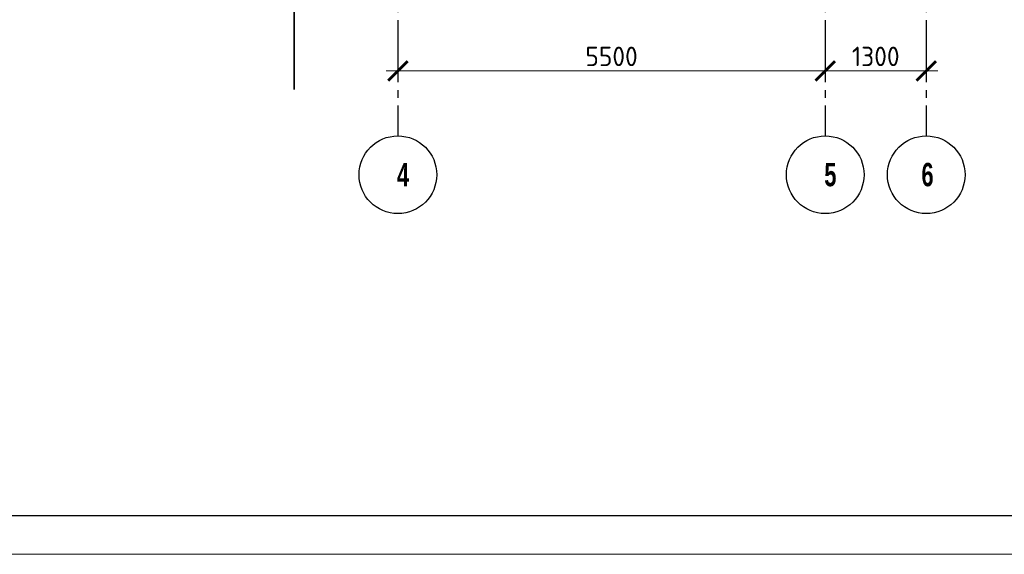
# Model space of a CAD drawing. Header units: millimetres. Extents: x 259029 to 2494469, y -731578 to -57567.
# Tile 38 of 253: x 365440 to 378113, y -659978 to -653101. Entities that reach past the tile are written whole.
import ezdxf

# ---------------------------------------------------------------- set-up
doc = ezdxf.new("R2010")
doc.units = ezdxf.units.MM
doc.linetypes.add('______5', pattern=[1100, 800, -100, 100, -100])
doc.linetypes.add('Б-1.1 оси$0$Б-1.1 Оси$0$GOST2.303 5', pattern=[24, 20, -1.5, 1, -1.5])
doc.layers.get('Defpoints').update_dxf_attribs({"color": 140})
for name, color, linetype, lineweight in [('ОСИ', 151, 'Б-1.1 оси$0$Б-1.1 Оси$0$GOST2.303 5', 9), ('ПЛИТА', 152, 'Continuous', 35), ('РАЗРЕЗЫ', 10, 'Continuous', 60), ('ТОНКИЕ', 7, 'Continuous', 9)]:
    doc.layers.add(name, color=color, linetype=linetype, lineweight=lineweight)
doc.layers.add('ТОЛСТЫЕ_ОСНОВНЫЕ', color=6, linetype='Continuous')
doc.styles.add('Century Gothic', font='GOTHIC.TTF')
doc.styles.add('ГОСТ', font='GOST_Common.ttf')
doc.dimstyles.new('ГОСТ', dxfattribs={"dimscale": 0, "dimtxt": 2.5, "dimasz": 2.5, "dimexe": 1.25, "dimexo": 0.625, "dimtad": 1, "dimdec": 0, "dimtxsty": 'ГОСТ', "dimblk": 'ARCHTICK', "dimcen": 2.5, "dimdle": 1.5, "dimclrd": 256, "dimclre": 256, "dimclrt": 256, "dimadec": 0, "dimazin": 0, "dimtfac": 1, "dimtdec": 0, "dimtmove": 1, "dimatfit": 3, "dimfxl": 2, "dimtfill": 1, "dimlwd": 0, "dimarcsym": 0})

# ---------------------------------------------------------------- blocks, each defined once
blk = doc.blocks.new('*U27')
at = {"layer": 'ТОЛСТЫЕ_ОСНОВНЫЕ', "color": 6}
blk.add_lwpolyline([(20, 5), (886, 5), (886, 415), (20, 415)], close=True, dxfattribs=at)
at = {"layer": 'ТОНКИЕ'}
blk.add_lwpolyline([(0, 0), (891, 0), (891, 420), (0, 420)], close=True, dxfattribs=at)
blk = doc.blocks.new('_ArchTick')
at = {"color": 0, "linetype": 'ByBlock', "const_width": 0.15}
blk.add_lwpolyline([(-0.5, -0.5), (0.5, 0.5)], dxfattribs=at)
blk = doc.blocks.new('*D297')
at = {"layer": 'Defpoints', "color": 0, "lineweight": -2, "transparency": 16777216}
for p in [(370308, -653440), (375808, -653440), (375808, -653760)]:
    blk.add_point(p, dxfattribs=at)
at = {"layer": 'РАЗРЕЗЫ', "lineweight": -2, "transparency": 16777216}
for p, q in [((370308, -653503), (370308, -653885)), ((375808, -653503), (375808, -653885))]:
    blk.add_line(p, q, dxfattribs=at)
at = {"layer": 'РАЗРЕЗЫ', "lineweight": 0, "transparency": 16777216}
blk.add_line((370158, -653760), (375958, -653760), dxfattribs=at)
at = {"layer": 'РАЗРЕЗЫ', "lineweight": 0, "transparency": 16777216, "xscale": 250, "yscale": 250, "zscale": 250, "rotation": 180}
blk.add_blockref('_ArchTick', (370308, -653760), dxfattribs=at)
at = {"layer": 'РАЗРЕЗЫ', "lineweight": 0, "transparency": 16777216, "xscale": 250, "yscale": 250, "zscale": 250}
blk.add_blockref('_ArchTick', (375808, -653760), dxfattribs=at)
at = {"layer": 'РАЗРЕЗЫ', "lineweight": -2, "transparency": 16777216, "insert": (373058, -653573), "char_height": 250, "width": 458, "attachment_point": 5, "style": 'ГОСТ', "bg_fill": 3, "box_fill_scale": 1.1, "bg_fill_color": 256, "bg_fill_true_color": 13158600, "bg_fill_transparency": 0}
blk.add_mtext('5500', dxfattribs=at)
blk = doc.blocks.new('NSY101')
at = {"color": 0, "linetype": 'ByBlock', "lineweight": -2}
blk.add_circle((0, 0), 50, dxfattribs=at)
blk = doc.blocks.new('*D300')
at = {"layer": 'Defpoints', "color": 0, "lineweight": -2, "transparency": 16777216}
for p in [(370308, -653440), (375808, -653440), (375808, -653760)]:
    blk.add_point(p, dxfattribs=at)
at = {"layer": 'РАЗРЕЗЫ', "lineweight": -2, "transparency": 16777216}
for p, q in [((370308, -653503), (370308, -653885)), ((375808, -653503), (375808, -653885))]:
    blk.add_line(p, q, dxfattribs=at)
at = {"layer": 'РАЗРЕЗЫ', "lineweight": 0, "transparency": 16777216}
blk.add_line((370158, -653760), (375958, -653760), dxfattribs=at)
at = {"layer": 'РАЗРЕЗЫ', "lineweight": 0, "transparency": 16777216, "xscale": 250, "yscale": 250, "zscale": 250, "rotation": 180}
blk.add_blockref('_ArchTick', (370308, -653760), dxfattribs=at)
at = {"layer": 'РАЗРЕЗЫ', "lineweight": 0, "transparency": 16777216, "xscale": 250, "yscale": 250, "zscale": 250}
blk.add_blockref('_ArchTick', (375808, -653760), dxfattribs=at)
at = {"layer": 'РАЗРЕЗЫ', "lineweight": 0, "transparency": 16777216, "insert": (373058, -653573), "char_height": 250, "width": 458, "attachment_point": 5, "style": 'ГОСТ', "bg_fill": 3, "box_fill_scale": 1.1, "bg_fill_color": 256, "bg_fill_true_color": 13158600, "bg_fill_transparency": 0}
blk.add_mtext('5500', dxfattribs=at)
blk = doc.blocks.new('*D301')
at = {"layer": 'Defpoints', "color": 0, "lineweight": -2, "transparency": 16777216}
for p in [(375808, -653440), (377108, -653382), (377108, -653760)]:
    blk.add_point(p, dxfattribs=at)
at = {"layer": 'РАЗРЕЗЫ', "lineweight": -2, "transparency": 16777216}
for p, q in [((375808, -653503), (375808, -653885)), ((377108, -653444), (377108, -653885))]:
    blk.add_line(p, q, dxfattribs=at)
at = {"layer": 'РАЗРЕЗЫ', "lineweight": 0, "transparency": 16777216}
blk.add_line((375658, -653760), (377258, -653760), dxfattribs=at)
at = {"layer": 'РАЗРЕЗЫ', "lineweight": 0, "transparency": 16777216, "xscale": 250, "yscale": 250, "zscale": 250, "rotation": 180}
blk.add_blockref('_ArchTick', (375808, -653760), dxfattribs=at)
at = {"layer": 'РАЗРЕЗЫ', "lineweight": 0, "transparency": 16777216, "xscale": 250, "yscale": 250, "zscale": 250}
blk.add_blockref('_ArchTick', (377108, -653760), dxfattribs=at)
at = {"layer": 'РАЗРЕЗЫ', "lineweight": 0, "transparency": 16777216, "insert": (376458, -653573), "char_height": 250, "width": 458, "attachment_point": 5, "style": 'ГОСТ', "bg_fill": 3, "box_fill_scale": 1.1, "bg_fill_color": 256, "bg_fill_true_color": 13158600, "bg_fill_transparency": 0}
blk.add_mtext('1300', dxfattribs=at)

msp = doc.modelspace()

# ---------------------------------------------------------------- linework, layer by layer
at = {"layer": 'ОСИ', "color": 16, "linetype": '______5', "lineweight": 25}
for p, q in [((370307.7, -649805.6), (370307.7, -654595.4)), ((375807.7, -649805.6), (375807.7, -654595.4)), ((377107.7, -649805.4), (377107.7, -654595.2))]:
    msp.add_line(p, q, dxfattribs=at)
at = {"layer": 'ПЛИТА', "color": 0}
msp.add_line((368972.5, -626580), (368972.5, -654000.6), dxfattribs=at)

# ---------------------------------------------------------------- block references
at = {"xscale": 100, "yscale": 100, "zscale": 100}
msp.add_blockref('*U27', (316337.4, -659978), dxfattribs=at)
at = {"layer": 'ОСИ', "color": 16, "linetype": 'Continuous', "lineweight": 25, "xscale": 10, "yscale": 10, "zscale": 10}
for p in [(370307.7, -655095.4), (370307.7, -655095.4), (375807.7, -655095.4), (375807.7, -655095.4), (377107.7, -655095.2)]:
    msp.add_blockref('NSY101', p, dxfattribs=at)

# ---------------------------------------------------------------- texts
at = {"layer": 'ОСИ', "color": 16, "linetype": 'Continuous', "lineweight": 25, "char_height": 300, "attachment_point": 5, "style": 'Century Gothic'}
for s, insert, width in [('{\\fCentury Gothic|b1|i0|c204|p34;\\W0.7;4}', (370374.2, -655095.3), 300), ('{\\fCentury Gothic|b1|i0|c204|p34;\\W0.7;5}', (375874.2, -655095.3), 425), ('{\\fCentury Gothic|b1|i0|c204|p34;\\W0.7;6}', (377124.2, -655095.1), 320)]:
    msp.add_mtext(s, dxfattribs=dict(at, insert=insert, width=width))

# ---------------------------------------------------------------- next in the draw order: dimensions: what is measured, and where the dimension line sits
at = {"layer": 'РАЗРЕЗЫ', "color": 0, "lineweight": -2}
dim = msp.add_linear_dim(base=(375807.7, -653760.5), p1=(370307.7, -653440.5), p2=(375807.7, -653440.5), dimstyle='ГОСТ', override={"dimscale": 100, "dimtix": 0, "dimtofl": 1, "dimtmove": 1, "dimatfit": 3}, dxfattribs=at)
dim.commit()
dim.dimension.update_dxf_attribs({"geometry": '*D297', "text_midpoint": (373057.7, -653573)})

# ---------------------------------------------------------------- next in the draw order: linework, layer by layer
at = {"layer": 'ОСИ', "color": 16, "linetype": '______5', "lineweight": 25}
for p, q in [((370307.7, -649805.6), (370307.7, -654595.4)), ((375807.7, -649805.6), (375807.7, -654595.4))]:
    msp.add_line(p, q, dxfattribs=at)

# ---------------------------------------------------------------- next in the draw order: dimensions: what is measured, and where the dimension line sits
at = {"layer": 'РАЗРЕЗЫ', "color": 0, "lineweight": 0}
dim = msp.add_linear_dim(base=(375807.7, -653760.5), p1=(370307.7, -653440.5), p2=(375807.7, -653440.5), dimstyle='ГОСТ', override={"dimscale": 100, "dimtix": 0, "dimtofl": 1, "dimtmove": 1, "dimatfit": 3}, dxfattribs=at)
dim.commit()
dim.dimension.update_dxf_attribs({"geometry": '*D300', "text_midpoint": (373057.7, -653573)})

# ---------------------------------------------------------------- next in the draw order: dimensions: what is measured, and where the dimension line sits
dim = msp.add_linear_dim(base=(377107.7, -653760.5), p1=(375807.7, -653440.5), p2=(377107.7, -653382), dimstyle='ГОСТ', override={"dimscale": 100, "dimtix": 0, "dimtofl": 1, "dimtmove": 1, "dimatfit": 3}, dxfattribs=at)
dim.commit()
dim.dimension.update_dxf_attribs({"geometry": '*D301', "text_midpoint": (376457.7, -653573)})

doc.saveas('drawing.dxf')
